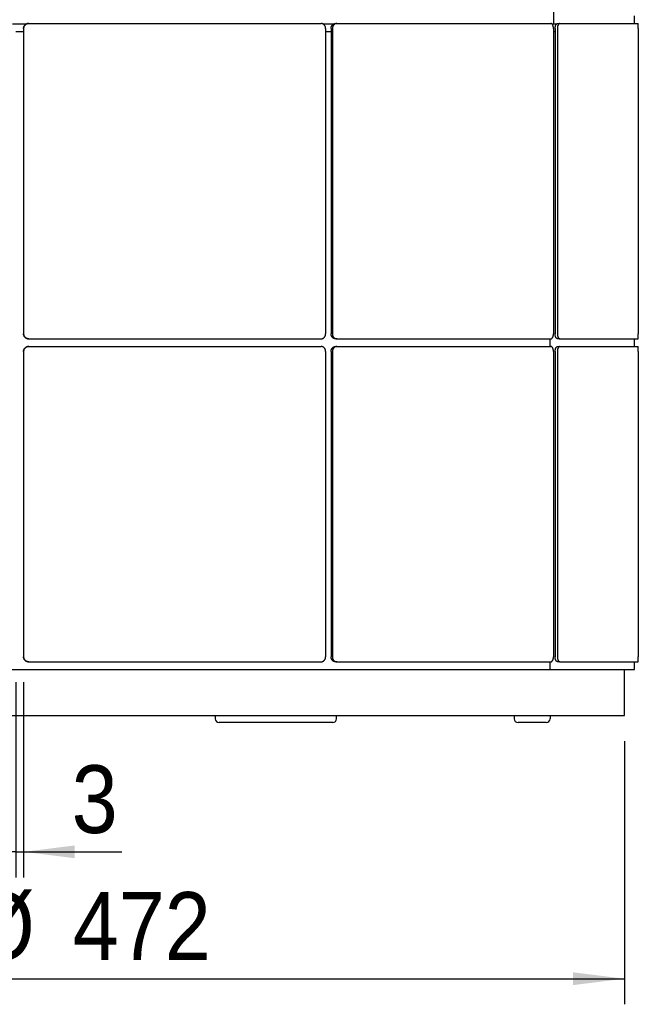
# Model space of a CAD drawing. Header units: millimetres. Extents: x 28 to 4128, y 24 to 2894.
# Tile 10 of 32: x 1802 to 2043, y 1089 to 1473. Entities that reach past the tile are written whole.
import ezdxf

# ---------------------------------------------------------------- set-up
doc = ezdxf.new("R2010")
doc.units = ezdxf.units.MM
doc.header["$LTSCALE"] = 10
doc.linetypes.add('SLD-Solido', pattern=[0])
doc.layers.add('QUOTE', color=1, linetype='SLD-Solido')
doc.styles.add('SLDTEXTSTYLE0', font='Gothic.ttf', dxfattribs={"width": 0.913})
doc.dimstyles.new('SLDDIMSTYLE0', dxfattribs={"dimtxt": 26.458333, "dimasz": 20, "dimexe": 0, "dimexo": 0.0625, "dimgap": 6.614583, "dimtad": 1, "dimdec": 1, "dimrnd": 1e-09, "dimzin": 12, "dimdsep": 46, "dimtxsty": 'SLDTEXTSTYLE0', "dimsah": 1, "dimcen": 0.09, "dimadec": 0, "dimazin": 3, "dimtfac": 1, "dimtdec": 1, "dimtmove": 0, "dimatfit": 0, "dimfxl": 0, "dimfrac": 2, "dimtolj": 1, "dimtzin": 12, "dimarcsym": 0})
doc.dimstyles.new('SLDDIMSTYLE1', dxfattribs={"dimtxt": 26.458333, "dimasz": 20, "dimexe": 0, "dimexo": 0.0625, "dimgap": 6.614583, "dimtad": 1, "dimdec": 1, "dimrnd": 1e-09, "dimzin": 12, "dimdsep": 46, "dimtxsty": 'SLDTEXTSTYLE0', "dimsah": 1, "dimcen": 0.09, "dimadec": 0, "dimazin": 3, "dimtfac": 1, "dimtdec": 1, "dimtofl": 0, "dimtmove": 0, "dimatfit": 3, "dimfxl": 0, "dimfrac": 2, "dimtolj": 1, "dimtzin": 12, "dimarcsym": 0})

# ---------------------------------------------------------------- blocks, each defined once
blk = doc.blocks.new('_D_5')
at = {"layer": 'QUOTE'}
for p, q in [((1800.35, 1214.28), (1800.35, 1138.1)), ((1803.37, 1214.28), (1803.37, 1138.1)), ((1800.35, 1148.1), (1760.35, 1148.1)), ((1800.35, 1148.1), (1803.37, 1148.1)), ((1803.37, 1148.1), (1841.69, 1148.1))]:
    blk.add_line(p, q, dxfattribs=at)
for points in [[(1800.35, 1148.1), (1780.35, 1150.6), (1780.35, 1145.6)], [(1803.37, 1148.1), (1823.37, 1145.6), (1823.37, 1150.6)]]:
    blk.add_solid(points, dxfattribs=at)
at = {"layer": 'QUOTE', "insert": (1822.14, 1181.9), "char_height": 26.46, "attachment_point": 1, "style": 'SLDTEXTSTYLE0'}
blk.add_mtext('3', dxfattribs=at)
blk = doc.blocks.new('_D_6')
at = {"layer": 'QUOTE'}
for p, q in [((1565.86, 1191.28), (1565.86, 1088.58)), ((2037.86, 1191.28), (2037.86, 1088.58)), ((1565.86, 1098.58), (2037.86, 1098.58))]:
    blk.add_line(p, q, dxfattribs=at)
for points in [[(1565.86, 1098.58), (1585.86, 1096.08), (1585.86, 1101.08)], [(2037.86, 1098.58), (2017.86, 1101.08), (2017.86, 1096.08)]]:
    blk.add_solid(points, dxfattribs=at)
at = {"layer": 'QUOTE', "char_height": 26.458, "attachment_point": 1, "style": 'SLDTEXTSTYLE0'}
for s, insert in [('%%c', (1782.62, 1132.38)), ('472', (1822.55, 1132.38))]:
    blk.add_mtext(s, dxfattribs=dict(at, insert=insert))

msp = doc.modelspace()

# ---------------------------------------------------------------- linework, layer by layer
for p, q in [((2010.19, 1720.28), (2010.19, 1471.28)), ((2041.86, 1471.42), (2041.86, 1474.42)), ((1799.08, 1471.28), (1804.64, 1471.28)), ((1800.36, 1468.28), (1803.36, 1468.28)), ((1803.36, 1469.42), (1803.36, 1350.35)), ((1803.37, 1469.42), (1803.37, 1350.35)), ((1805.36, 1471.42), (1805.37, 1471.42)), ((1805.37, 1471.42), (1919.53, 1471.42)), ((1920.23, 1471.28), (1924.49, 1471.28)), ((1921.27, 1469.42), (1921.27, 1350.35)), ((1921.27, 1468.28), (1923.38, 1468.28)), ((1923.38, 1469.42), (1923.38, 1350.35)), ((1923.88, 1469.42), (1923.88, 1350.35)), ((1925.1, 1471.42), (1925.6, 1471.42)), ((1925.6, 1471.42), (2009.18, 1471.42)), ((2009.57, 1471.28), (2010.19, 1471.28)), ((2010.19, 1471.28), (2011.54, 1471.28)), ((2010.19, 1469.42), (2010.19, 1350.35)), ((2010.19, 1468.28), (2010.83, 1468.28)), ((2010.83, 1469.42), (2010.83, 1350.35)), ((2011.7, 1469.42), (2011.7, 1350.35)), ((2011.81, 1471.42), (2012.68, 1471.42)), ((2012.68, 1471.42), (2043.27, 1471.42)), ((2043.29, 1469.42), (2043.29, 1350.35)), ((1805.37, 1348.35), (1805.36, 1348.35)), ((1805.36, 1345.35), (1805.37, 1345.35)), ((1805.37, 1348.35), (1919.53, 1348.35)), ((1805.37, 1345.35), (1919.53, 1345.35)), ((1925.6, 1348.35), (1925.1, 1348.35)), ((1925.1, 1345.35), (1925.6, 1345.35)), ((1925.6, 1348.35), (2009.18, 1348.35)), ((1925.6, 1345.35), (2009.18, 1345.35)), ((2008.73, 1348.35), (2008.73, 1345.35)), ((2012.68, 1348.35), (2011.81, 1348.35)), ((2011.81, 1345.35), (2012.68, 1345.35)), ((2012.68, 1348.35), (2043.27, 1348.35)), ((2012.68, 1345.35), (2043.27, 1345.35)), ((2041.86, 1345.35), (2041.86, 1348.35)), ((1803.36, 1343.35), (1803.36, 1224.28)), ((1803.37, 1343.35), (1803.37, 1224.28)), ((1921.27, 1343.35), (1921.27, 1224.28)), ((1923.38, 1343.35), (1923.38, 1224.28)), ((1923.88, 1343.35), (1923.88, 1224.28)), ((2010.19, 1343.35), (2010.19, 1224.28)), ((2010.83, 1343.35), (2010.83, 1224.28)), ((2011.7, 1343.35), (2011.7, 1224.28)), ((2043.29, 1343.35), (2043.29, 1224.28)), ((1805.37, 1222.28), (1805.36, 1222.28)), ((1805.37, 1222.28), (1919.53, 1222.28)), ((1925.6, 1222.28), (1925.1, 1222.28)), ((1925.6, 1222.28), (2009.18, 1222.28)), ((2008.73, 1222.28), (2008.73, 1219.28)), ((2012.68, 1222.28), (2011.81, 1222.28)), ((2012.68, 1222.28), (2043.27, 1222.28)), ((2041.86, 1219.28), (2041.86, 1222.28)), ((1682.63, 1219.28), (2008.73, 1219.28)), ((2008.73, 1219.28), (2041.86, 1219.28)), ((2037.86, 1201.28), (2037.86, 1219.28)), ((1565.86, 1201.28), (2037.86, 1201.28)), ((1878.19, 1201.28), (1878.19, 1200.08)), ((1925.53, 1200.08), (1925.53, 1201.28)), ((1994.86, 1201.28), (1994.86, 1200.08)), ((2008.86, 1201.28), (2008.86, 1200.08)), ((1887.94, 1198.58), (1879.69, 1198.58)), ((1921.28, 1198.58), (1887.94, 1198.58)), ((1924.03, 1198.58), (1921.28, 1198.58)), ((2007.36, 1198.58), (1996.36, 1198.58))]:
    msp.add_line(p, q)
for centre, start, end in [((1879.69, 1200.08), 180, 270), ((1924.03, 1200.08), 270, 0), ((1996.36, 1200.08), 180, 270), ((2007.36, 1200.08), 270, 0)]:
    msp.add_arc(centre, 1.5, start, end)
for points, knots in [([(1803.36, 1469.42), (1803.36, 1469.48), (1803.36, 1469.59), (1803.38, 1469.75), (1803.42, 1469.92), (1803.47, 1470.08), (1803.53, 1470.24), (1803.61, 1470.39), (1803.69, 1470.53), (1803.83, 1470.71), (1803.98, 1470.88), (1804.16, 1471.02), (1804.34, 1471.15), (1804.54, 1471.25), (1804.75, 1471.33), (1804.9, 1471.37), (1805.06, 1471.4), (1805.21, 1471.42), (1805.32, 1471.42), (1805.36, 1471.42)], [0, 0, 0, 0, 0.0527516, 0.1058694, 0.1601424, 0.2148146, 0.2677573, 0.3210704, 0.374957, 0.4296292, 0.5357922, 0.5896786, 0.6443506, 0.7505124, 0.8043982, 0.8590695, 0.8941475, 0.9645982, 1, 1, 1, 1]), ([(1805.37, 1471.42), (1805.31, 1471.42), (1805.2, 1471.42), (1805.03, 1471.39), (1804.87, 1471.36), (1804.7, 1471.31), (1804.55, 1471.25), (1804.4, 1471.17), (1804.25, 1471.08), (1804.07, 1470.95), (1803.91, 1470.8), (1803.76, 1470.62), (1803.64, 1470.44), (1803.53, 1470.24), (1803.46, 1470.02), (1803.42, 1469.88), (1803.38, 1469.71), (1803.37, 1469.57), (1803.37, 1469.46), (1803.37, 1469.42)], [0, 0, 0, 0, 0.052751, 0.105869, 0.160142, 0.214814, 0.267757, 0.32107, 0.374956, 0.429628, 0.53579, 0.589675, 0.644346, 0.750509, 0.804395, 0.859066, 0.894145, 0.964597, 1, 1, 1, 1]), ([(1921.27, 1469.42), (1921.27, 1469.48), (1921.27, 1469.59), (1921.25, 1469.75), (1921.22, 1469.92), (1921.18, 1470.06), (1921.14, 1470.2), (1921.08, 1470.35), (1920.99, 1470.51), (1920.9, 1470.65), (1920.79, 1470.81), (1920.65, 1470.96), (1920.49, 1471.09), (1920.32, 1471.21), (1920.14, 1471.3), (1919.96, 1471.36), (1919.79, 1471.4), (1919.66, 1471.42), (1919.56, 1471.42), (1919.53, 1471.42)], [0, 0, 0, 0, 0.053417, 0.107023, 0.16082, 0.21481, 0.24529, 0.306444, 0.367882, 0.429609, 0.472186, 0.557871, 0.644342, 0.686919, 0.772602, 0.859073, 0.89415, 0.964599, 1, 1, 1, 1]), ([(1923.38, 1469.42), (1923.38, 1469.48), (1923.38, 1469.59), (1923.4, 1469.75), (1923.43, 1469.92), (1923.47, 1470.08), (1923.52, 1470.24), (1923.59, 1470.39), (1923.66, 1470.53), (1923.78, 1470.71), (1923.91, 1470.88), (1924.06, 1471.02), (1924.22, 1471.15), (1924.4, 1471.25), (1924.58, 1471.33), (1924.7, 1471.37), (1924.84, 1471.4), (1924.97, 1471.42), (1925.07, 1471.42), (1925.1, 1471.42)], [0, 0, 0, 0, 0.052752, 0.105869, 0.160142, 0.214815, 0.267757, 0.32107, 0.374957, 0.429629, 0.535792, 0.589679, 0.644351, 0.750512, 0.804398, 0.85907, 0.894147, 0.964598, 1, 1, 1, 1]), ([(1925.6, 1471.42), (1925.55, 1471.42), (1925.46, 1471.42), (1925.32, 1471.39), (1925.17, 1471.36), (1925.03, 1471.31), (1924.9, 1471.25), (1924.77, 1471.17), (1924.65, 1471.08), (1924.49, 1470.95), (1924.35, 1470.8), (1924.22, 1470.62), (1924.11, 1470.44), (1924.03, 1470.24), (1923.96, 1470.02), (1923.93, 1469.88), (1923.9, 1469.71), (1923.88, 1469.57), (1923.88, 1469.46), (1923.88, 1469.42)], [0, 0, 0, 0, 0.052751, 0.105869, 0.160142, 0.214814, 0.267757, 0.32107, 0.374956, 0.429628, 0.53579, 0.589675, 0.644346, 0.750509, 0.804395, 0.859066, 0.894145, 0.964597, 1, 1, 1, 1]), ([(2010.19, 1469.42), (2010.19, 1469.48), (2010.19, 1469.59), (2010.18, 1469.75), (2010.16, 1469.92), (2010.14, 1470.06), (2010.11, 1470.2), (2010.08, 1470.35), (2010.03, 1470.51), (2009.98, 1470.65), (2009.91, 1470.81), (2009.83, 1470.96), (2009.74, 1471.09), (2009.64, 1471.21), (2009.53, 1471.3), (2009.43, 1471.36), (2009.33, 1471.4), (2009.25, 1471.42), (2009.2, 1471.42), (2009.18, 1471.42)], [0, 0, 0, 0, 0.053417, 0.107023, 0.16082, 0.21481, 0.24529, 0.306444, 0.367882, 0.429609, 0.472186, 0.557871, 0.644342, 0.686919, 0.772602, 0.859073, 0.89415, 0.964599, 1, 1, 1, 1]), ([(2010.83, 1469.42), (2010.83, 1469.48), (2010.83, 1469.59), (2010.84, 1469.75), (2010.86, 1469.92), (2010.89, 1470.08), (2010.92, 1470.24), (2010.95, 1470.39), (2011, 1470.53), (2011.06, 1470.71), (2011.14, 1470.88), (2011.22, 1471.02), (2011.32, 1471.15), (2011.41, 1471.25), (2011.52, 1471.33), (2011.59, 1471.37), (2011.67, 1471.4), (2011.74, 1471.42), (2011.8, 1471.42), (2011.81, 1471.42)], [0, 0, 0, 0, 0.052752, 0.105869, 0.160142, 0.214815, 0.267757, 0.32107, 0.374957, 0.429629, 0.535792, 0.589679, 0.644351, 0.750512, 0.804398, 0.85907, 0.894147, 0.964598, 1, 1, 1, 1]), ([(2012.68, 1471.42), (2012.66, 1471.42), (2012.6, 1471.42), (2012.52, 1471.39), (2012.44, 1471.36), (2012.36, 1471.31), (2012.28, 1471.25), (2012.21, 1471.17), (2012.14, 1471.08), (2012.05, 1470.95), (2011.97, 1470.8), (2011.9, 1470.62), (2011.83, 1470.44), (2011.78, 1470.24), (2011.75, 1470.02), (2011.73, 1469.88), (2011.71, 1469.71), (2011.7, 1469.57), (2011.7, 1469.46), (2011.7, 1469.42)], [0, 0, 0, 0, 0.052751, 0.105869, 0.160142, 0.214814, 0.267757, 0.32107, 0.374956, 0.429628, 0.53579, 0.589675, 0.644346, 0.750509, 0.804395, 0.859066, 0.894145, 0.964597, 1, 1, 1, 1]), ([(2043.29, 1469.42), (2043.29, 1469.48), (2043.29, 1469.59), (2043.29, 1469.75), (2043.29, 1469.92), (2043.29, 1470.06), (2043.29, 1470.2), (2043.29, 1470.35), (2043.29, 1470.51), (2043.29, 1470.65), (2043.29, 1470.81), (2043.29, 1470.96), (2043.29, 1471.09), (2043.28, 1471.21), (2043.28, 1471.3), (2043.28, 1471.36), (2043.28, 1471.4), (2043.27, 1471.42), (2043.27, 1471.42), (2043.27, 1471.42)], [0, 0, 0, 0, 0.053417, 0.107023, 0.16082, 0.21481, 0.24529, 0.306444, 0.367882, 0.429609, 0.472186, 0.557871, 0.644342, 0.686919, 0.772602, 0.859073, 0.89415, 0.964599, 1, 1, 1, 1]), ([(1805.36, 1348.35), (1805.3, 1348.36), (1805.19, 1348.36), (1805.03, 1348.38), (1804.86, 1348.42), (1804.7, 1348.46), (1804.54, 1348.53), (1804.39, 1348.6), (1804.25, 1348.69), (1804.06, 1348.82), (1803.9, 1348.98), (1803.76, 1349.15), (1803.63, 1349.34), (1803.53, 1349.54), (1803.45, 1349.75), (1803.41, 1349.9), (1803.38, 1350.06), (1803.36, 1350.21), (1803.36, 1350.32), (1803.36, 1350.35)], [0, 0, 0, 0, 0.052751, 0.105869, 0.160142, 0.214814, 0.267757, 0.32107, 0.374956, 0.429628, 0.53579, 0.589675, 0.644346, 0.750509, 0.804395, 0.859066, 0.894145, 0.964597, 1, 1, 1, 1]), ([(1803.37, 1350.35), (1803.37, 1350.3), (1803.37, 1350.19), (1803.39, 1350.02), (1803.43, 1349.86), (1803.48, 1349.69), (1803.54, 1349.54), (1803.61, 1349.39), (1803.7, 1349.24), (1803.83, 1349.06), (1803.99, 1348.9), (1804.16, 1348.75), (1804.35, 1348.63), (1804.55, 1348.52), (1804.76, 1348.45), (1804.91, 1348.41), (1805.07, 1348.37), (1805.22, 1348.36), (1805.33, 1348.36), (1805.37, 1348.35)], [0, 0, 0, 0, 0.052752, 0.105869, 0.160142, 0.214815, 0.267757, 0.32107, 0.374957, 0.429629, 0.535792, 0.589679, 0.644351, 0.750512, 0.804398, 0.85907, 0.894148, 0.964598, 1, 1, 1, 1]), ([(1919.53, 1348.35), (1919.58, 1348.36), (1919.68, 1348.36), (1919.82, 1348.38), (1919.97, 1348.42), (1920.09, 1348.46), (1920.21, 1348.51), (1920.34, 1348.58), (1920.48, 1348.68), (1920.61, 1348.78), (1920.74, 1348.91), (1920.87, 1349.07), (1920.99, 1349.25), (1921.09, 1349.45), (1921.17, 1349.65), (1921.22, 1349.86), (1921.25, 1350.06), (1921.27, 1350.21), (1921.27, 1350.32), (1921.27, 1350.35)], [0, 0, 0, 0, 0.053417, 0.107023, 0.160819, 0.214809, 0.24529, 0.306444, 0.367882, 0.429608, 0.472185, 0.557868, 0.644338, 0.686915, 0.772599, 0.859069, 0.894147, 0.964598, 1, 1, 1, 1]), ([(1925.1, 1348.35), (1925.05, 1348.36), (1924.95, 1348.36), (1924.81, 1348.38), (1924.67, 1348.42), (1924.53, 1348.46), (1924.39, 1348.53), (1924.26, 1348.6), (1924.14, 1348.69), (1923.98, 1348.82), (1923.84, 1348.98), (1923.72, 1349.15), (1923.61, 1349.34), (1923.52, 1349.54), (1923.45, 1349.75), (1923.42, 1349.9), (1923.39, 1350.06), (1923.38, 1350.21), (1923.38, 1350.32), (1923.38, 1350.35)], [0, 0, 0, 0, 0.052751, 0.105869, 0.160142, 0.214814, 0.267757, 0.32107, 0.374956, 0.429628, 0.53579, 0.589675, 0.644346, 0.750509, 0.804395, 0.859066, 0.894145, 0.964597, 1, 1, 1, 1]), ([(1923.88, 1350.35), (1923.88, 1350.3), (1923.88, 1350.19), (1923.9, 1350.02), (1923.93, 1349.86), (1923.98, 1349.69), (1924.03, 1349.54), (1924.09, 1349.39), (1924.17, 1349.24), (1924.28, 1349.06), (1924.42, 1348.9), (1924.57, 1348.75), (1924.73, 1348.63), (1924.9, 1348.52), (1925.08, 1348.45), (1925.21, 1348.41), (1925.35, 1348.37), (1925.48, 1348.36), (1925.57, 1348.36), (1925.6, 1348.35)], [0, 0, 0, 0, 0.052752, 0.105869, 0.160142, 0.214815, 0.267757, 0.32107, 0.374957, 0.429629, 0.535792, 0.589679, 0.644351, 0.750512, 0.804398, 0.85907, 0.894148, 0.964598, 1, 1, 1, 1]), ([(2009.18, 1348.35), (2009.21, 1348.36), (2009.26, 1348.36), (2009.35, 1348.38), (2009.43, 1348.42), (2009.5, 1348.46), (2009.58, 1348.51), (2009.65, 1348.58), (2009.74, 1348.68), (2009.81, 1348.78), (2009.88, 1348.91), (2009.96, 1349.07), (2010.03, 1349.25), (2010.09, 1349.45), (2010.13, 1349.65), (2010.16, 1349.86), (2010.18, 1350.06), (2010.19, 1350.21), (2010.19, 1350.32), (2010.19, 1350.35)], [0, 0, 0, 0, 0.053417, 0.107023, 0.160819, 0.214809, 0.24529, 0.306444, 0.367882, 0.429608, 0.472185, 0.557868, 0.644338, 0.686915, 0.772599, 0.859069, 0.894147, 0.964598, 1, 1, 1, 1]), ([(2011.81, 1348.35), (2011.79, 1348.36), (2011.73, 1348.36), (2011.65, 1348.38), (2011.57, 1348.42), (2011.49, 1348.46), (2011.41, 1348.53), (2011.34, 1348.6), (2011.27, 1348.69), (2011.18, 1348.82), (2011.1, 1348.98), (2011.03, 1349.15), (2010.97, 1349.34), (2010.91, 1349.54), (2010.88, 1349.75), (2010.86, 1349.9), (2010.84, 1350.06), (2010.83, 1350.21), (2010.83, 1350.32), (2010.83, 1350.35)], [0, 0, 0, 0, 0.052751, 0.105869, 0.160142, 0.214814, 0.267757, 0.32107, 0.374956, 0.429628, 0.53579, 0.589675, 0.644346, 0.750509, 0.804395, 0.859066, 0.894145, 0.964597, 1, 1, 1, 1]), ([(2011.7, 1350.35), (2011.7, 1350.3), (2011.7, 1350.19), (2011.71, 1350.02), (2011.73, 1349.86), (2011.75, 1349.69), (2011.79, 1349.54), (2011.82, 1349.39), (2011.87, 1349.24), (2011.93, 1349.06), (2012.01, 1348.9), (2012.09, 1348.75), (2012.19, 1348.63), (2012.28, 1348.52), (2012.39, 1348.45), (2012.46, 1348.41), (2012.54, 1348.37), (2012.61, 1348.36), (2012.66, 1348.36), (2012.68, 1348.35)], [0, 0, 0, 0, 0.052752, 0.105869, 0.160142, 0.214815, 0.267757, 0.32107, 0.374957, 0.429629, 0.535792, 0.589679, 0.644351, 0.750512, 0.804398, 0.85907, 0.894148, 0.964598, 1, 1, 1, 1]), ([(2043.27, 1348.35), (2043.27, 1348.36), (2043.28, 1348.36), (2043.28, 1348.38), (2043.28, 1348.42), (2043.28, 1348.46), (2043.28, 1348.51), (2043.28, 1348.58), (2043.29, 1348.68), (2043.29, 1348.78), (2043.29, 1348.91), (2043.29, 1349.07), (2043.29, 1349.25), (2043.29, 1349.45), (2043.29, 1349.65), (2043.29, 1349.86), (2043.29, 1350.06), (2043.29, 1350.21), (2043.29, 1350.32), (2043.29, 1350.35)], [0, 0, 0, 0, 0.0534168, 0.1070226, 0.1608194, 0.2148092, 0.2452896, 0.3064436, 0.3678817, 0.4296078, 0.4721847, 0.5578677, 0.6443378, 0.686915, 0.7725987, 0.8590695, 0.8941474, 0.9645982, 1, 1, 1, 1]), ([(1803.36, 1343.35), (1803.36, 1343.41), (1803.36, 1343.52), (1803.38, 1343.68), (1803.42, 1343.85), (1803.47, 1344.01), (1803.53, 1344.17), (1803.61, 1344.32), (1803.69, 1344.46), (1803.83, 1344.64), (1803.98, 1344.81), (1804.16, 1344.95), (1804.34, 1345.08), (1804.54, 1345.18), (1804.75, 1345.26), (1804.9, 1345.3), (1805.06, 1345.33), (1805.21, 1345.35), (1805.32, 1345.35), (1805.36, 1345.35)], [0, 0, 0, 0, 0.0527516, 0.1058694, 0.1601424, 0.2148146, 0.2677573, 0.3210704, 0.374957, 0.4296292, 0.5357922, 0.5896786, 0.6443506, 0.7505124, 0.8043982, 0.8590695, 0.8941475, 0.9645982, 1, 1, 1, 1]), ([(1805.37, 1345.35), (1805.31, 1345.35), (1805.2, 1345.35), (1805.03, 1345.32), (1804.87, 1345.29), (1804.7, 1345.24), (1804.55, 1345.18), (1804.4, 1345.1), (1804.25, 1345.01), (1804.07, 1344.88), (1803.91, 1344.73), (1803.76, 1344.55), (1803.64, 1344.37), (1803.53, 1344.17), (1803.46, 1343.95), (1803.42, 1343.81), (1803.38, 1343.64), (1803.37, 1343.5), (1803.37, 1343.39), (1803.37, 1343.35)], [0, 0, 0, 0, 0.052751, 0.105869, 0.160142, 0.214814, 0.267757, 0.32107, 0.374956, 0.429628, 0.53579, 0.589675, 0.644346, 0.750509, 0.804395, 0.859066, 0.894145, 0.964597, 1, 1, 1, 1]), ([(1921.27, 1343.35), (1921.27, 1343.41), (1921.27, 1343.52), (1921.25, 1343.68), (1921.22, 1343.85), (1921.18, 1343.99), (1921.14, 1344.13), (1921.08, 1344.28), (1920.99, 1344.44), (1920.9, 1344.58), (1920.79, 1344.74), (1920.65, 1344.89), (1920.49, 1345.02), (1920.32, 1345.14), (1920.14, 1345.23), (1919.96, 1345.29), (1919.79, 1345.33), (1919.66, 1345.35), (1919.56, 1345.35), (1919.53, 1345.35)], [0, 0, 0, 0, 0.053417, 0.107023, 0.16082, 0.21481, 0.24529, 0.306444, 0.367882, 0.429609, 0.472186, 0.557871, 0.644342, 0.686919, 0.772602, 0.859073, 0.89415, 0.964599, 1, 1, 1, 1]), ([(1923.38, 1343.35), (1923.38, 1343.41), (1923.38, 1343.52), (1923.4, 1343.68), (1923.43, 1343.85), (1923.47, 1344.01), (1923.52, 1344.17), (1923.59, 1344.32), (1923.66, 1344.46), (1923.78, 1344.64), (1923.91, 1344.81), (1924.06, 1344.95), (1924.22, 1345.08), (1924.4, 1345.18), (1924.58, 1345.26), (1924.7, 1345.3), (1924.84, 1345.33), (1924.97, 1345.35), (1925.07, 1345.35), (1925.1, 1345.35)], [0, 0, 0, 0, 0.052752, 0.105869, 0.160142, 0.214815, 0.267757, 0.32107, 0.374957, 0.429629, 0.535792, 0.589679, 0.644351, 0.750512, 0.804398, 0.85907, 0.894147, 0.964598, 1, 1, 1, 1]), ([(1925.6, 1345.35), (1925.55, 1345.35), (1925.46, 1345.35), (1925.32, 1345.32), (1925.17, 1345.29), (1925.03, 1345.24), (1924.9, 1345.18), (1924.77, 1345.1), (1924.65, 1345.01), (1924.49, 1344.88), (1924.35, 1344.73), (1924.22, 1344.55), (1924.11, 1344.37), (1924.03, 1344.17), (1923.96, 1343.95), (1923.93, 1343.81), (1923.9, 1343.64), (1923.88, 1343.5), (1923.88, 1343.39), (1923.88, 1343.35)], [0, 0, 0, 0, 0.052751, 0.105869, 0.160142, 0.214814, 0.267757, 0.32107, 0.374956, 0.429628, 0.53579, 0.589675, 0.644346, 0.750509, 0.804395, 0.859066, 0.894145, 0.964597, 1, 1, 1, 1]), ([(2010.19, 1343.35), (2010.19, 1343.41), (2010.19, 1343.52), (2010.18, 1343.68), (2010.16, 1343.85), (2010.14, 1343.99), (2010.11, 1344.13), (2010.08, 1344.28), (2010.03, 1344.44), (2009.98, 1344.58), (2009.91, 1344.74), (2009.83, 1344.89), (2009.74, 1345.02), (2009.64, 1345.14), (2009.53, 1345.23), (2009.43, 1345.29), (2009.33, 1345.33), (2009.25, 1345.35), (2009.2, 1345.35), (2009.18, 1345.35)], [0, 0, 0, 0, 0.053417, 0.107023, 0.16082, 0.21481, 0.24529, 0.306444, 0.367882, 0.429609, 0.472186, 0.557871, 0.644342, 0.686919, 0.772602, 0.859073, 0.89415, 0.964599, 1, 1, 1, 1]), ([(2010.83, 1343.35), (2010.83, 1343.41), (2010.83, 1343.52), (2010.84, 1343.68), (2010.86, 1343.85), (2010.89, 1344.01), (2010.92, 1344.17), (2010.95, 1344.32), (2011, 1344.46), (2011.06, 1344.64), (2011.14, 1344.81), (2011.22, 1344.95), (2011.32, 1345.08), (2011.41, 1345.18), (2011.52, 1345.26), (2011.59, 1345.3), (2011.67, 1345.33), (2011.74, 1345.35), (2011.8, 1345.35), (2011.81, 1345.35)], [0, 0, 0, 0, 0.052752, 0.105869, 0.160142, 0.214815, 0.267757, 0.32107, 0.374957, 0.429629, 0.535792, 0.589679, 0.644351, 0.750512, 0.804398, 0.85907, 0.894147, 0.964598, 1, 1, 1, 1]), ([(2012.68, 1345.35), (2012.66, 1345.35), (2012.6, 1345.35), (2012.52, 1345.32), (2012.44, 1345.29), (2012.36, 1345.24), (2012.28, 1345.18), (2012.21, 1345.1), (2012.14, 1345.01), (2012.05, 1344.88), (2011.97, 1344.73), (2011.9, 1344.55), (2011.83, 1344.37), (2011.78, 1344.17), (2011.75, 1343.95), (2011.73, 1343.81), (2011.71, 1343.64), (2011.7, 1343.5), (2011.7, 1343.39), (2011.7, 1343.35)], [0, 0, 0, 0, 0.052751, 0.105869, 0.160142, 0.214814, 0.267757, 0.32107, 0.374956, 0.429628, 0.53579, 0.589675, 0.644346, 0.750509, 0.804395, 0.859066, 0.894145, 0.964597, 1, 1, 1, 1]), ([(2043.29, 1343.35), (2043.29, 1343.41), (2043.29, 1343.52), (2043.29, 1343.68), (2043.29, 1343.85), (2043.29, 1343.99), (2043.29, 1344.13), (2043.29, 1344.28), (2043.29, 1344.44), (2043.29, 1344.58), (2043.29, 1344.74), (2043.29, 1344.89), (2043.29, 1345.02), (2043.28, 1345.14), (2043.28, 1345.23), (2043.28, 1345.29), (2043.28, 1345.33), (2043.27, 1345.35), (2043.27, 1345.35), (2043.27, 1345.35)], [0, 0, 0, 0, 0.053417, 0.107023, 0.16082, 0.21481, 0.24529, 0.306444, 0.367882, 0.429609, 0.472186, 0.557871, 0.644342, 0.686919, 0.772602, 0.859073, 0.89415, 0.964599, 1, 1, 1, 1]), ([(1805.36, 1222.28), (1805.3, 1222.29), (1805.19, 1222.29), (1805.03, 1222.31), (1804.86, 1222.35), (1804.7, 1222.39), (1804.54, 1222.46), (1804.39, 1222.53), (1804.25, 1222.62), (1804.06, 1222.75), (1803.9, 1222.91), (1803.76, 1223.08), (1803.63, 1223.27), (1803.53, 1223.47), (1803.45, 1223.68), (1803.41, 1223.83), (1803.38, 1223.99), (1803.36, 1224.14), (1803.36, 1224.25), (1803.36, 1224.28)], [0, 0, 0, 0, 0.052751, 0.105869, 0.160142, 0.214814, 0.267757, 0.32107, 0.374956, 0.429628, 0.53579, 0.589675, 0.644346, 0.750509, 0.804395, 0.859066, 0.894145, 0.964597, 1, 1, 1, 1]), ([(1803.37, 1224.28), (1803.37, 1224.23), (1803.37, 1224.12), (1803.39, 1223.95), (1803.43, 1223.79), (1803.48, 1223.62), (1803.54, 1223.47), (1803.61, 1223.32), (1803.7, 1223.17), (1803.83, 1222.99), (1803.99, 1222.83), (1804.16, 1222.68), (1804.35, 1222.56), (1804.55, 1222.45), (1804.76, 1222.38), (1804.91, 1222.34), (1805.07, 1222.3), (1805.22, 1222.29), (1805.33, 1222.29), (1805.37, 1222.28)], [0, 0, 0, 0, 0.052752, 0.105869, 0.160142, 0.214815, 0.267757, 0.32107, 0.374957, 0.429629, 0.535792, 0.589679, 0.644351, 0.750512, 0.804398, 0.85907, 0.894148, 0.964598, 1, 1, 1, 1]), ([(1919.53, 1222.28), (1919.58, 1222.29), (1919.68, 1222.29), (1919.82, 1222.31), (1919.97, 1222.35), (1920.09, 1222.39), (1920.21, 1222.44), (1920.34, 1222.51), (1920.48, 1222.61), (1920.61, 1222.71), (1920.74, 1222.84), (1920.87, 1223), (1920.99, 1223.18), (1921.09, 1223.38), (1921.17, 1223.58), (1921.22, 1223.79), (1921.25, 1223.99), (1921.27, 1224.14), (1921.27, 1224.25), (1921.27, 1224.28)], [0, 0, 0, 0, 0.053417, 0.107023, 0.160819, 0.214809, 0.24529, 0.306444, 0.367882, 0.429608, 0.472185, 0.557868, 0.644338, 0.686915, 0.772599, 0.859069, 0.894147, 0.964598, 1, 1, 1, 1]), ([(1925.1, 1222.28), (1925.05, 1222.29), (1924.95, 1222.29), (1924.81, 1222.31), (1924.67, 1222.35), (1924.53, 1222.39), (1924.39, 1222.46), (1924.26, 1222.53), (1924.14, 1222.62), (1923.98, 1222.75), (1923.84, 1222.91), (1923.72, 1223.08), (1923.61, 1223.27), (1923.52, 1223.47), (1923.45, 1223.68), (1923.42, 1223.83), (1923.39, 1223.99), (1923.38, 1224.14), (1923.38, 1224.25), (1923.38, 1224.28)], [0, 0, 0, 0, 0.052751, 0.105869, 0.160142, 0.214814, 0.267757, 0.32107, 0.374956, 0.429628, 0.53579, 0.589675, 0.644346, 0.750509, 0.804395, 0.859066, 0.894145, 0.964597, 1, 1, 1, 1]), ([(1923.88, 1224.28), (1923.88, 1224.23), (1923.88, 1224.12), (1923.9, 1223.95), (1923.93, 1223.79), (1923.98, 1223.62), (1924.03, 1223.47), (1924.09, 1223.32), (1924.17, 1223.17), (1924.28, 1222.99), (1924.42, 1222.83), (1924.57, 1222.68), (1924.73, 1222.56), (1924.9, 1222.45), (1925.08, 1222.38), (1925.21, 1222.34), (1925.35, 1222.3), (1925.48, 1222.29), (1925.57, 1222.29), (1925.6, 1222.28)], [0, 0, 0, 0, 0.052752, 0.105869, 0.160142, 0.214815, 0.267757, 0.32107, 0.374957, 0.429629, 0.535792, 0.589679, 0.644351, 0.750512, 0.804398, 0.85907, 0.894148, 0.964598, 1, 1, 1, 1]), ([(2009.18, 1222.28), (2009.21, 1222.29), (2009.26, 1222.29), (2009.35, 1222.31), (2009.43, 1222.35), (2009.5, 1222.39), (2009.58, 1222.44), (2009.65, 1222.51), (2009.74, 1222.61), (2009.81, 1222.71), (2009.88, 1222.84), (2009.96, 1223), (2010.03, 1223.18), (2010.09, 1223.38), (2010.13, 1223.58), (2010.16, 1223.79), (2010.18, 1223.99), (2010.19, 1224.14), (2010.19, 1224.25), (2010.19, 1224.28)], [0, 0, 0, 0, 0.053417, 0.107023, 0.160819, 0.214809, 0.24529, 0.306444, 0.367882, 0.429608, 0.472185, 0.557868, 0.644338, 0.686915, 0.772599, 0.859069, 0.894147, 0.964598, 1, 1, 1, 1]), ([(2011.81, 1222.28), (2011.79, 1222.29), (2011.73, 1222.29), (2011.65, 1222.31), (2011.57, 1222.35), (2011.49, 1222.39), (2011.41, 1222.46), (2011.34, 1222.53), (2011.27, 1222.62), (2011.18, 1222.75), (2011.1, 1222.91), (2011.03, 1223.08), (2010.97, 1223.27), (2010.91, 1223.47), (2010.88, 1223.68), (2010.86, 1223.83), (2010.84, 1223.99), (2010.83, 1224.14), (2010.83, 1224.25), (2010.83, 1224.28)], [0, 0, 0, 0, 0.052751, 0.105869, 0.160142, 0.214814, 0.267757, 0.32107, 0.374956, 0.429628, 0.53579, 0.589675, 0.644346, 0.750509, 0.804395, 0.859066, 0.894145, 0.964597, 1, 1, 1, 1]), ([(2011.7, 1224.28), (2011.7, 1224.23), (2011.7, 1224.12), (2011.71, 1223.95), (2011.73, 1223.79), (2011.75, 1223.62), (2011.79, 1223.47), (2011.82, 1223.32), (2011.87, 1223.17), (2011.93, 1222.99), (2012.01, 1222.83), (2012.09, 1222.68), (2012.19, 1222.56), (2012.28, 1222.45), (2012.39, 1222.38), (2012.46, 1222.34), (2012.54, 1222.3), (2012.61, 1222.29), (2012.66, 1222.29), (2012.68, 1222.28)], [0, 0, 0, 0, 0.052752, 0.105869, 0.160142, 0.214815, 0.267757, 0.32107, 0.374957, 0.429629, 0.535792, 0.589679, 0.644351, 0.750512, 0.804398, 0.85907, 0.894148, 0.964598, 1, 1, 1, 1]), ([(2043.27, 1222.28), (2043.27, 1222.29), (2043.28, 1222.29), (2043.28, 1222.31), (2043.28, 1222.35), (2043.28, 1222.39), (2043.28, 1222.44), (2043.28, 1222.51), (2043.29, 1222.61), (2043.29, 1222.71), (2043.29, 1222.84), (2043.29, 1223), (2043.29, 1223.18), (2043.29, 1223.38), (2043.29, 1223.58), (2043.29, 1223.79), (2043.29, 1223.99), (2043.29, 1224.14), (2043.29, 1224.25), (2043.29, 1224.28)], [0, 0, 0, 0, 0.0534168, 0.1070226, 0.1608194, 0.2148092, 0.2452896, 0.3064436, 0.3678817, 0.4296078, 0.4721847, 0.5578677, 0.6443378, 0.686915, 0.7725987, 0.8590695, 0.8941474, 0.9645982, 1, 1, 1, 1])]:
    msp.add_open_spline(points, degree=3, knots=knots)

# ---------------------------------------------------------------- dimensions: what is measured, and where the dimension line sits
at = {"layer": 'QUOTE'}
dim = msp.add_linear_dim(base=(1803.37, 1148.1), p1=(1800.35, 1224.28), p2=(1803.37, 1224.28), dimstyle='SLDDIMSTYLE0', dxfattribs=at)
dim.commit()
dim.dimension.update_dxf_attribs({"geometry": '_D_5', "text_midpoint": (1831.91, 1148.1), "dimtype": 160})
dim = msp.add_linear_dim(base=(2037.86, 1098.58), p1=(1565.86, 1201.28), p2=(2037.86, 1201.28), text='%%c<>', dimstyle='SLDDIMSTYLE1', dxfattribs=at)
dim.commit()
dim.dimension.update_dxf_attribs({"geometry": '_D_6', "text_midpoint": (1831.91, 1098.58), "dimtype": 160})

doc.saveas('drawing.dxf')
